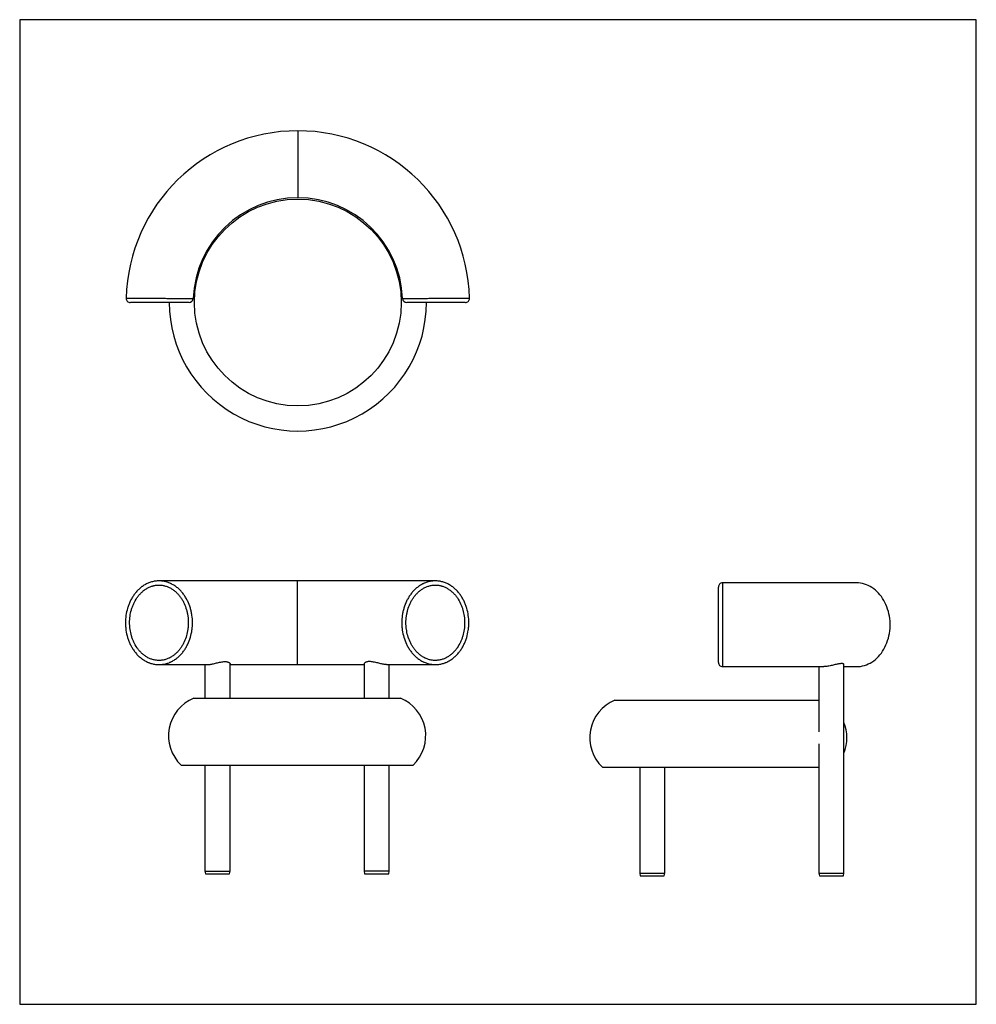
# Model space of a CAD drawing. Header units: millimetres. Extents: x -1142 to 1142, y -1176 to 1176.
import ezdxf

# ---------------------------------------------------------------- set-up
doc = ezdxf.new("R2010")
doc.units = ezdxf.units.MM
doc.layers.get('0').update_dxf_attribs({"true_color": 0x000000})
doc.layers.add('Fat Lounge Chair', color=7, linetype='Continuous', true_color=0xffffff)

# ---------------------------------------------------------------- blocks, each defined once
blk = doc.blocks.new('Fat Lounge Chair (Right)')
at = {"color": 0, "linetype": 'ByBlock', "lineweight": -2}
for p, q in [((0, 510), (0, 690)), ((330, 700), (10, 700)), ((10, 500), (251.4, 500)), ((239.8, 500), (239.8, 344.4)), ((299.8, 7), (299.8, 505)), ((299.8, 500), (330, 500)), ((-247, 420), (239.8, 420)), ((239.8, 316), (239.8, 7)), ((-277, 260), (239.8, 260)), ((-187.8, 260), (-187.8, 7)), ((-127.8, 7), (-127.8, 260)), ((-187.8, 7), (-186.6, 0)), ((-187.8, 7), (-127.8, 7)), ((-186.6, 0), (-129.1, 0)), ((-129.1, 0), (-127.8, 7)), ((239.8, 7), (241, 0)), ((239.8, 7), (299.8, 7)), ((241, 0), (298.6, 0)), ((298.6, 0), (299.8, 7))]:
    blk.add_line(p, q, dxfattribs=at)
blk.add_lwpolyline([(330, 500), (334.7, 500.2), (339.5, 500.7), (344.2, 501.6), (348.8, 502.8), (353.4, 504.4), (357.9, 506.3), (362.2, 508.5), (366.5, 511), (370.7, 513.9), (374.7, 517.1), (378.5, 520.5), (382.2, 524.2), (385.7, 528.2), (389, 532.5), (392.1, 537), (395, 541.7), (397.6, 546.6), (400.1, 551.7), (402.2, 557), (404.1, 562.4), (405.8, 568), (407.2, 573.6), (408.3, 579.4), (409.1, 585.2), (409.7, 591.1), (410, 597), (410, 603), (409.7, 608.9), (409.1, 614.8), (408.3, 620.6), (407.2, 626.4), (405.8, 632), (404.1, 637.6), (402.2, 643), (400.1, 648.3), (397.6, 653.4), (395, 658.3), (392.1, 663), (389, 667.5), (385.7, 671.8), (382.2, 675.8), (378.5, 679.5), (374.7, 682.9), (370.7, 686.1), (366.5, 689), (362.2, 691.5), (357.9, 693.7), (353.4, 695.6), (348.8, 697.2), (344.2, 698.4), (339.5, 699.3), (334.7, 699.8), (330, 700)], dxfattribs=at)
for centre, radius, start, end in [((10, 690), 10, 89.9798, 180), ((10, 510), 10, 180, 270.0202), ((-209.8, 330.2), 97.2, 112.492, 226.2687), ((209.8, 330.2), 97.2, 337.8285, 22.1715)]:
    blk.add_arc(centre, radius, start, end, dxfattribs=at)
for points, knots in [([(10, 700), (10, 699.9), (10, 699.6), (10.1, 697.8), (10.1, 695.2), (10.1, 691.8), (10.1, 689.1), (10.2, 685.8), (10.2, 681.8), (10.2, 675.3), (10.2, 668.3), (10.2, 661), (10.2, 653.4), (10.2, 645.5), (10.2, 636.8), (10.2, 627.5), (10.2, 617.4), (10.2, 607.2), (10.2, 596.5), (10.2, 585.3), (10.2, 573.8), (10.2, 563.5), (10.2, 554.4), (10.2, 546.4), (10.2, 538.8), (10.2, 531.8), (10.2, 525.4), (10.2, 519.7), (10.2, 514.7), (10.1, 510.4), (10.1, 506.8), (10.1, 503.8), (10.1, 501.7), (10, 500.4), (10, 499.9), (10, 500), (10, 500)], [0, 0, 0, 0, 0.031113, 0.062229, 0.089463, 0.116786, 0.144038, 0.145547, 0.178211, 0.210988, 0.243683, 0.274201, 0.304826, 0.335469, 0.366012, 0.402039, 0.438195, 0.47436, 0.510399, 0.551416, 0.592522, 0.633528, 0.66429, 0.695155, 0.726001, 0.756736, 0.784884, 0.813084, 0.841215, 0.867244, 0.893332, 0.919345, 0.945974, 0.972687, 0.999306, 1, 1, 1, 1]), ([(299.8, 505), (299.7, 505.3), (299.6, 506), (298.4, 506.8), (296.5, 507.2), (293.9, 507.4), (290.7, 507.1), (287.2, 506.6), (283.2, 505.7), (278.8, 504.7), (274.1, 503.6), (269.1, 502.4), (263.9, 501.3), (259, 500.5), (254.7, 500), (252.4, 500), (251.4, 500)], [0, 0, 0, 0, 0.071207, 0.144343, 0.215593, 0.28914, 0.356737, 0.426281, 0.494458, 0.56433, 0.638121, 0.71385, 0.791096, 0.870813, 0.943992, 1, 1, 1, 1])]:
    blk.add_open_spline(points, degree=3, knots=knots, dxfattribs=at)
blk = doc.blocks.new('Fat Lounge Chair (Front)')
at = {"color": 0, "linetype": 'ByBlock', "lineweight": -2}
for p, q in [((329.8, 700), (-329.8, 700)), ((0, 700), (0, 500)), ((-329.8, 500), (-213.3, 500)), ((-220, 500), (-220, 420)), ((-160, 420), (-160, 502.1)), ((-160, 500), (160, 500)), ((160, 502.1), (160, 420)), ((213.7, 500), (329.8, 500)), ((220, 420), (220, 500)), ((-247, 420), (247, 420)), ((-277, 260), (277, 260)), ((-220, 260), (-220, 7)), ((-160, 7), (-160, 260)), ((160, 260), (160, 7)), ((220, 7), (220, 260)), ((-220, 7), (-218.8, 0)), ((-220, 7), (-160, 7)), ((-218.8, 0), (-161.2, 0)), ((-161.2, 0), (-160, 7)), ((160, 7), (161.2, 0)), ((220, 7), (160, 7)), ((161.2, 0), (218.8, 0)), ((218.8, 0), (220, 7))]:
    blk.add_line(p, q, dxfattribs=at)
for centre, start, end in [((-209.8, 330.2), 112.492, 226.2687), ((209.8, 330.2), 313.7313, 67.508)]:
    blk.add_arc(centre, 97.2, start, end, dxfattribs=at)
for points, knots in [([(-330, 700), (-328.5, 700), (-327, 700), (-324, 699.8), (-322.5, 699.6), (-318.1, 699), (-315.2, 698.4), (-309.6, 696.8), (-306.8, 695.8), (-303.4, 694.4), (-302.7, 694.1), (-301.3, 693.4), (-300.7, 693.1), (-298.7, 692.1), (-297.4, 691.4), (-293.5, 689.2), (-291.1, 687.5), (-287.5, 684.9), (-286.4, 684), (-284.6, 682.5), (-284.1, 682), (-283, 681), (-282.4, 680.5), (-279.7, 678), (-277.7, 675.9), (-273.8, 671.5), (-272, 669.2), (-268.5, 664.4), (-266.9, 661.9), (-264.7, 658.1), (-263.9, 656.8), (-262.6, 654.1), (-261.9, 652.8), (-258.7, 646.2), (-256.6, 640.7), (-254.1, 632.3), (-253.3, 629.4), (-252.4, 625.1), (-252.1, 623.6), (-251.5, 620.7), (-251.3, 619.2), (-250.2, 611.9), (-249.8, 606.1), (-249.8, 597.3), (-249.9, 594.3), (-250.2, 589.9), (-250.3, 588.4), (-250.7, 585.5), (-250.8, 584), (-251.9, 576.7), (-253.1, 570.9), (-256.4, 559.7), (-258.5, 554.2), (-261.7, 547.6), (-262.4, 546.2), (-263.8, 543.6), (-264.5, 542.3), (-266.7, 538.5), (-268.3, 536), (-271.7, 531.2), (-273.5, 528.9), (-276.4, 525.5), (-277.4, 524.4), (-279.5, 522.3), (-280.5, 521.2), (-283.8, 518.2), (-286, 516.3), (-290.7, 512.7), (-293.1, 511.1), (-297, 508.8), (-298.3, 508.1), (-300.2, 507.1), (-300.9, 506.8), (-302.3, 506.1), (-302.9, 505.8), (-306.3, 504.3), (-309.1, 503.3), (-314.7, 501.7), (-317.6, 501.1), (-322, 500.5), (-323.5, 500.3), (-325.7, 500.1), (-326.4, 500.1), (-327.9, 500), (-328.7, 500), (-330.9, 500), (-332.4, 500), (-335.4, 500.2), (-336.8, 500.4), (-341.2, 500.9), (-344.1, 501.5), (-348.4, 502.7), (-349.8, 503.1), (-351.9, 503.9), (-352.6, 504.1), (-354, 504.7), (-354.7, 504.9), (-358.1, 506.4), (-360.8, 507.7), (-365.9, 510.6), (-368.4, 512.3), (-371.4, 514.5), (-371.9, 515), (-373.1, 515.9), (-373.7, 516.3), (-375.4, 517.8), (-376.5, 518.7), (-379.8, 521.8), (-381.8, 523.9), (-384.8, 527.2), (-385.7, 528.4), (-387.6, 530.7), (-388.5, 531.9), (-391.1, 535.5), (-392.7, 538), (-395.7, 543), (-397.1, 545.6), (-399.6, 550.9), (-400.8, 553.6), (-402.4, 557.8), (-402.9, 559.2), (-403.9, 562), (-404.3, 563.4), (-406.5, 570.5), (-407.7, 576.2), (-409, 585), (-409.3, 587.9), (-409.6, 592.3), (-409.7, 593.8), (-409.8, 596.8), (-409.9, 598.3), (-409.9, 605.7), (-409.5, 611.6), (-407.8, 623.2), (-406.6, 628.9), (-404.5, 636), (-404.1, 637.5), (-403.1, 640.3), (-402.6, 641.7), (-401, 645.8), (-399.9, 648.5), (-397.3, 653.8), (-396, 656.4), (-393, 661.5), (-391.4, 664), (-388.8, 667.6), (-387.9, 668.8), (-386.1, 671.2), (-385.1, 672.3), (-382.2, 675.7), (-380.2, 677.8), (-375.9, 681.8), (-373.7, 683.8), (-370.7, 686), (-370.1, 686.4), (-368.9, 687.3), (-368.3, 687.7), (-366.4, 689), (-365.2, 689.8), (-361.3, 692), (-358.7, 693.3), (-353.3, 695.7), (-350.5, 696.7), (-344.7, 698.3), (-341.8, 698.9), (-337.4, 699.6), (-335.9, 699.7), (-333.7, 699.9), (-333, 699.9), (-331.5, 700), (-330.7, 700), (-330, 700)], [0, 0, 0, 0, 0.007813, 0.007813, 0.015625, 0.015625, 0.03125, 0.03125, 0.046875, 0.046875, 0.050781, 0.050781, 0.054688, 0.054688, 0.0625, 0.0625, 0.078125, 0.078125, 0.085938, 0.085938, 0.089844, 0.089844, 0.09375, 0.09375, 0.109375, 0.109375, 0.125, 0.125, 0.140625, 0.140625, 0.148438, 0.148438, 0.15625, 0.15625, 0.1875, 0.1875, 0.203125, 0.203125, 0.210937, 0.210937, 0.21875, 0.21875, 0.25, 0.25, 0.265625, 0.265625, 0.273437, 0.273437, 0.28125, 0.28125, 0.3125, 0.3125, 0.34375, 0.34375, 0.351562, 0.351562, 0.359375, 0.359375, 0.375, 0.375, 0.390625, 0.390625, 0.398437, 0.398437, 0.40625, 0.40625, 0.421875, 0.421875, 0.4375, 0.4375, 0.445312, 0.445312, 0.449219, 0.449219, 0.453125, 0.453125, 0.46875, 0.46875, 0.484375, 0.484375, 0.492187, 0.492187, 0.496094, 0.496094, 0.5, 0.5, 0.507812, 0.507812, 0.515625, 0.515625, 0.53125, 0.53125, 0.539062, 0.539062, 0.542969, 0.542969, 0.546875, 0.546875, 0.5625, 0.5625, 0.578125, 0.578125, 0.582031, 0.582031, 0.585937, 0.585937, 0.59375, 0.59375, 0.609375, 0.609375, 0.617187, 0.617187, 0.625, 0.625, 0.640625, 0.640625, 0.65625, 0.65625, 0.671875, 0.671875, 0.679687, 0.679687, 0.6875, 0.6875, 0.71875, 0.71875, 0.734375, 0.734375, 0.742187, 0.742187, 0.75, 0.75, 0.78125, 0.78125, 0.8125, 0.8125, 0.820312, 0.820312, 0.828125, 0.828125, 0.84375, 0.84375, 0.859375, 0.859375, 0.875, 0.875, 0.882812, 0.882812, 0.890625, 0.890625, 0.90625, 0.90625, 0.921875, 0.921875, 0.925781, 0.925781, 0.929687, 0.929687, 0.9375, 0.9375, 0.953125, 0.953125, 0.96875, 0.96875, 0.984375, 0.984375, 0.992187, 0.992187, 0.996094, 0.996094, 1, 1, 1, 1]), ([(-330, 690), (-332.6, 690), (-335.3, 689.8), (-339.2, 689.2), (-340.5, 689), (-342.4, 688.5), (-343.1, 688.4), (-344.4, 688), (-345, 687.9), (-348.2, 686.9), (-350.6, 686), (-355.4, 683.8), (-357.7, 682.6), (-361.1, 680.5), (-362.2, 679.8), (-363.8, 678.6), (-364.3, 678.3), (-365.4, 677.5), (-365.9, 677.1), (-368.5, 675), (-370.5, 673.3), (-374.2, 669.6), (-376, 667.6), (-378.5, 664.6), (-379.3, 663.6), (-380.9, 661.5), (-381.7, 660.4), (-385.4, 654.9), (-388, 650.4), (-391.3, 643.2), (-392.3, 640.8), (-393.6, 637.1), (-394.1, 635.9), (-394.9, 633.3), (-395.3, 632.1), (-397.1, 625.7), (-398.1, 620.6), (-399.5, 610.3), (-399.9, 605.1), (-399.9, 598.5), (-399.8, 597.1), (-399.8, 594.5), (-399.7, 593.2), (-399.4, 589.3), (-399.1, 586.6), (-398, 578.9), (-396.9, 573.7), (-395.1, 567.4), (-394.7, 566.1), (-393.9, 563.6), (-393.4, 562.4), (-392.1, 558.7), (-391, 556.3), (-387.7, 549.2), (-385.2, 544.6), (-381.4, 539.2), (-380.6, 538.1), (-379, 536), (-378.2, 535), (-375.7, 532), (-373.9, 530), (-370.1, 526.4), (-368.1, 524.6), (-365, 522.2), (-363.9, 521.4), (-361.7, 519.9), (-360.6, 519.2), (-357.2, 517.2), (-354.9, 515.9), (-351.3, 514.3), (-350.1, 513.8), (-347.6, 512.9), (-346.3, 512.5), (-342.5, 511.4), (-339.9, 510.9), (-336.1, 510.3), (-334.7, 510.2), (-332.1, 510), (-330.8, 510), (-328.1, 510), (-326.8, 510.1), (-324.2, 510.3), (-322.8, 510.4), (-319, 511), (-316.4, 511.6), (-311.4, 513.1), (-309, 514.1), (-306, 515.4), (-305.4, 515.7), (-304.2, 516.3), (-303.6, 516.6), (-301.8, 517.5), (-300.7, 518.2), (-297.4, 520.3), (-295.2, 521.8), (-291.1, 525), (-289.1, 526.8), (-285.4, 530.5), (-283.6, 532.5), (-280.3, 536.5), (-278.7, 538.6), (-275.7, 542.9), (-274.4, 545.1), (-272.4, 548.6), (-271.8, 549.7), (-270.6, 552.1), (-270, 553.3), (-267.3, 559.3), (-265.5, 564.2), (-262.6, 574.2), (-261.6, 579.3), (-260.7, 585.8), (-260.5, 587.1), (-260.3, 589.7), (-260.2, 591), (-259.9, 595), (-259.8, 597.6), (-259.8, 605.4), (-260.2, 610.6), (-261.1, 617.1), (-261.3, 618.4), (-261.7, 621), (-262, 622.3), (-262.8, 626.2), (-263.5, 628.7), (-265.6, 636.3), (-267.5, 641.1), (-270.7, 648.3), (-271.9, 650.6), (-273.9, 654), (-274.6, 655.2), (-276, 657.4), (-276.7, 658.5), (-278.9, 661.8), (-280.5, 663.8), (-283.9, 667.8), (-285.6, 669.8), (-288.5, 672.5), (-289.4, 673.4), (-291.4, 675.2), (-292.4, 676), (-295.5, 678.5), (-297.7, 680), (-302.2, 682.7), (-304.5, 683.9), (-309.4, 686.1), (-311.8, 687), (-316.9, 688.5), (-319.4, 689.1), (-323.3, 689.6), (-324.7, 689.8), (-326.7, 689.9), (-327.3, 689.9), (-328.6, 690), (-329.3, 690), (-330, 690)], [0, 0, 0, 0, 0.015625, 0.015625, 0.023438, 0.023438, 0.027344, 0.027344, 0.03125, 0.03125, 0.046875, 0.046875, 0.0625, 0.0625, 0.070313, 0.070313, 0.074219, 0.074219, 0.078125, 0.078125, 0.09375, 0.09375, 0.109375, 0.109375, 0.117188, 0.117188, 0.125, 0.125, 0.15625, 0.15625, 0.171875, 0.171875, 0.179688, 0.179688, 0.1875, 0.1875, 0.21875, 0.21875, 0.25, 0.25, 0.257813, 0.257813, 0.265625, 0.265625, 0.28125, 0.28125, 0.3125, 0.3125, 0.320313, 0.320313, 0.328125, 0.328125, 0.34375, 0.34375, 0.375, 0.375, 0.382813, 0.382813, 0.390625, 0.390625, 0.40625, 0.40625, 0.421875, 0.421875, 0.429688, 0.429688, 0.4375, 0.4375, 0.453125, 0.453125, 0.460938, 0.460938, 0.46875, 0.46875, 0.484375, 0.484375, 0.492188, 0.492188, 0.5, 0.5, 0.507813, 0.507813, 0.515625, 0.515625, 0.53125, 0.53125, 0.546875, 0.546875, 0.550781, 0.550781, 0.554688, 0.554688, 0.5625, 0.5625, 0.578125, 0.578125, 0.59375, 0.59375, 0.609375, 0.609375, 0.625, 0.625, 0.640625, 0.640625, 0.648438, 0.648438, 0.65625, 0.65625, 0.6875, 0.6875, 0.71875, 0.71875, 0.726562, 0.726562, 0.734375, 0.734375, 0.75, 0.75, 0.78125, 0.78125, 0.789063, 0.789063, 0.796875, 0.796875, 0.8125, 0.8125, 0.84375, 0.84375, 0.859375, 0.859375, 0.867188, 0.867188, 0.875, 0.875, 0.890625, 0.890625, 0.90625, 0.90625, 0.914063, 0.914063, 0.921875, 0.921875, 0.9375, 0.9375, 0.953125, 0.953125, 0.96875, 0.96875, 0.984375, 0.984375, 0.992188, 0.992188, 0.996094, 0.996094, 1, 1, 1, 1]), ([(330, 700), (333, 700), (336, 699.8), (340.4, 699.1), (341.8, 698.9), (344.8, 698.3), (346.2, 697.9), (350.5, 696.7), (353.3, 695.7), (358.7, 693.3), (361.4, 692), (365.2, 689.7), (366.4, 689), (368.3, 687.7), (368.9, 687.3), (370.1, 686.4), (370.7, 686), (373.7, 683.7), (375.9, 681.8), (380.2, 677.8), (382.3, 675.6), (385.2, 672.3), (386.1, 671.1), (387.9, 668.8), (388.8, 667.6), (391.4, 664), (393, 661.5), (396, 656.4), (397.3, 653.8), (399.9, 648.5), (401, 645.8), (402.6, 641.6), (403.1, 640.2), (404.1, 637.4), (404.5, 636), (406.6, 628.9), (407.8, 623.1), (409.5, 611.5), (409.9, 605.7), (409.9, 598.2), (409.8, 596.8), (409.7, 593.8), (409.6, 592.3), (409.3, 587.9), (409, 585), (407.7, 576.2), (406.5, 570.4), (404.3, 563.3), (403.9, 561.9), (402.9, 559.1), (402.4, 557.7), (400.8, 553.6), (399.6, 550.9), (397, 545.6), (395.7, 543), (392.7, 537.9), (391, 535.5), (388.4, 531.9), (387.5, 530.7), (385.7, 528.3), (384.7, 527.2), (381.8, 523.9), (379.7, 521.7), (376.5, 518.7), (375.4, 517.7), (373.7, 516.3), (373.1, 515.9), (371.9, 514.9), (371.3, 514.5), (368.3, 512.3), (365.9, 510.6), (360.7, 507.7), (358.1, 506.4), (354.7, 504.9), (354, 504.7), (352.6, 504.1), (351.9, 503.9), (349.8, 503.1), (348.4, 502.7), (344.1, 501.5), (341.2, 500.9), (336.8, 500.4), (335.3, 500.2), (332.4, 500), (330.9, 500), (328.6, 500), (327.9, 500), (326.4, 500.1), (325.7, 500.1), (323.4, 500.3), (322, 500.5), (317.6, 501.1), (314.7, 501.7), (309.1, 503.4), (306.3, 504.4), (302.9, 505.8), (302.2, 506.1), (300.9, 506.8), (300.2, 507.1), (298.2, 508.1), (296.9, 508.8), (293.1, 511.1), (290.7, 512.7), (286, 516.3), (283.7, 518.2), (280.5, 521.3), (279.4, 522.3), (277.4, 524.5), (276.4, 525.6), (273.5, 528.9), (271.7, 531.2), (268.3, 536), (266.7, 538.5), (264.5, 542.3), (263.7, 543.6), (262.4, 546.2), (261.7, 547.6), (258.5, 554.3), (256.4, 559.8), (253.1, 571), (251.9, 576.7), (250.8, 584), (250.7, 585.5), (250.3, 588.4), (250.2, 589.9), (249.9, 594.3), (249.8, 597.3), (249.8, 606.1), (250.2, 612), (251.3, 619.3), (251.5, 620.7), (252.1, 623.6), (252.4, 625.1), (253.3, 629.4), (254.1, 632.3), (256.6, 640.7), (258.7, 646.2), (261.9, 652.9), (262.6, 654.2), (264, 656.8), (264.7, 658.1), (267, 661.9), (268.6, 664.4), (272, 669.2), (273.8, 671.5), (277.7, 675.9), (279.7, 678), (282.4, 680.6), (283, 681.1), (284.1, 682.1), (284.7, 682.5), (286.4, 684), (287.5, 684.9), (291.1, 687.6), (293.6, 689.2), (297.4, 691.4), (298.7, 692.1), (300.7, 693.1), (301.3, 693.4), (302.7, 694.1), (303.4, 694.4), (306.8, 695.8), (309.6, 696.8), (315.3, 698.4), (318.2, 699), (322.6, 699.6), (324.1, 699.8), (326.3, 699.9), (327, 699.9), (328.5, 700), (329.3, 700), (330, 700)], [0, 0, 0, 0, 0.015625, 0.015625, 0.023438, 0.023438, 0.03125, 0.03125, 0.046875, 0.046875, 0.0625, 0.0625, 0.070313, 0.070313, 0.074219, 0.074219, 0.078125, 0.078125, 0.09375, 0.09375, 0.109375, 0.109375, 0.117188, 0.117188, 0.125, 0.125, 0.140625, 0.140625, 0.15625, 0.15625, 0.171875, 0.171875, 0.179688, 0.179688, 0.1875, 0.1875, 0.21875, 0.21875, 0.25, 0.25, 0.257813, 0.257813, 0.265625, 0.265625, 0.28125, 0.28125, 0.3125, 0.3125, 0.320313, 0.320313, 0.328125, 0.328125, 0.34375, 0.34375, 0.359375, 0.359375, 0.375, 0.375, 0.382813, 0.382813, 0.390625, 0.390625, 0.40625, 0.40625, 0.414063, 0.414063, 0.417969, 0.417969, 0.421875, 0.421875, 0.4375, 0.4375, 0.453125, 0.453125, 0.457031, 0.457031, 0.460938, 0.460938, 0.46875, 0.46875, 0.484375, 0.484375, 0.492188, 0.492188, 0.5, 0.5, 0.503906, 0.503906, 0.507813, 0.507813, 0.515625, 0.515625, 0.53125, 0.53125, 0.546875, 0.546875, 0.550781, 0.550781, 0.554688, 0.554688, 0.5625, 0.5625, 0.578125, 0.578125, 0.59375, 0.59375, 0.601563, 0.601563, 0.609375, 0.609375, 0.625, 0.625, 0.640625, 0.640625, 0.648438, 0.648438, 0.65625, 0.65625, 0.6875, 0.6875, 0.71875, 0.71875, 0.726563, 0.726563, 0.734375, 0.734375, 0.75, 0.75, 0.78125, 0.78125, 0.789062, 0.789062, 0.796875, 0.796875, 0.8125, 0.8125, 0.84375, 0.84375, 0.851562, 0.851562, 0.859375, 0.859375, 0.875, 0.875, 0.890625, 0.890625, 0.90625, 0.90625, 0.910156, 0.910156, 0.914062, 0.914062, 0.921875, 0.921875, 0.9375, 0.9375, 0.945312, 0.945312, 0.949219, 0.949219, 0.953125, 0.953125, 0.96875, 0.96875, 0.984375, 0.984375, 0.992187, 0.992187, 0.996094, 0.996094, 1, 1, 1, 1]), ([(330, 690), (328.7, 690), (327.3, 690), (324.7, 689.8), (323.4, 689.6), (319.5, 689.1), (316.9, 688.5), (311.9, 687), (309.4, 686.1), (305.8, 684.5), (304.6, 683.9), (302.2, 682.7), (301.1, 682), (297.7, 680), (295.6, 678.5), (292.5, 676), (291.4, 675.2), (289.4, 673.4), (288.5, 672.5), (285.7, 669.8), (283.9, 667.9), (280.5, 663.9), (278.9, 661.8), (276.7, 658.5), (276, 657.4), (274.6, 655.2), (273.9, 654.1), (272, 650.6), (270.8, 648.3), (267.5, 641.2), (265.6, 636.3), (263.5, 628.7), (262.8, 626.2), (262, 622.3), (261.8, 621), (261.3, 618.4), (261.1, 617.1), (260.2, 610.6), (259.8, 605.4), (259.8, 597.6), (259.9, 595), (260.1, 591), (260.3, 589.7), (260.5, 587.1), (260.7, 585.8), (261.6, 579.3), (262.6, 574.2), (265.5, 564.2), (267.3, 559.3), (270, 553.3), (270.6, 552.1), (271.8, 549.8), (272.4, 548.6), (274.3, 545.2), (275.7, 542.9), (278.7, 538.6), (280.2, 536.5), (283.6, 532.5), (285.3, 530.5), (289.1, 526.8), (291.1, 525.1), (295.2, 521.8), (297.3, 520.3), (300.7, 518.2), (301.8, 517.6), (303.6, 516.6), (304.2, 516.3), (305.3, 515.7), (305.9, 515.4), (308.9, 514.1), (311.4, 513.1), (316.4, 511.6), (318.9, 511), (322.8, 510.4), (324.1, 510.3), (326.8, 510.1), (328.1, 510), (330.8, 510), (332.1, 510), (334.7, 510.2), (336, 510.3), (339.9, 510.9), (342.5, 511.4), (346.3, 512.5), (347.5, 512.9), (350, 513.8), (351.3, 514.3), (354.9, 515.9), (357.2, 517.1), (360.6, 519.2), (361.7, 519.9), (363.9, 521.4), (364.9, 522.2), (368.1, 524.6), (370.1, 526.4), (373.8, 530), (375.6, 531.9), (378.2, 535), (379, 536), (380.6, 538.1), (381.4, 539.2), (385.1, 544.6), (387.7, 549.1), (391, 556.3), (392, 558.7), (393.4, 562.4), (393.9, 563.6), (394.7, 566.1), (395.1, 567.4), (396.9, 573.7), (398, 578.8), (399.1, 586.6), (399.4, 589.2), (399.7, 593.2), (399.7, 594.5), (399.8, 597.1), (399.9, 598.4), (399.9, 605), (399.5, 610.3), (398.1, 620.6), (397.1, 625.7), (395.3, 632), (394.9, 633.3), (394.1, 635.8), (393.6, 637.1), (392.3, 640.8), (391.3, 643.2), (388, 650.3), (385.4, 654.9), (381.7, 660.3), (381, 661.4), (379.4, 663.5), (378.5, 664.6), (376, 667.6), (374.3, 669.6), (370.5, 673.2), (368.6, 675), (365.5, 677.4), (364.4, 678.2), (362.2, 679.8), (361.1, 680.5), (357.8, 682.6), (355.4, 683.8), (350.7, 686), (348.2, 686.9), (345, 687.9), (344.4, 688), (343.1, 688.4), (342.4, 688.5), (340.5, 689), (339.2, 689.2), (336.6, 689.6), (335.3, 689.7), (333.3, 689.9), (332.7, 689.9), (331.3, 690), (330.7, 690), (330, 690)], [0, 0, 0, 0, 0.007813, 0.007813, 0.015625, 0.015625, 0.03125, 0.03125, 0.046875, 0.046875, 0.054688, 0.054688, 0.0625, 0.0625, 0.078125, 0.078125, 0.085938, 0.085938, 0.09375, 0.09375, 0.109375, 0.109375, 0.125, 0.125, 0.132813, 0.132813, 0.140625, 0.140625, 0.15625, 0.15625, 0.1875, 0.1875, 0.203125, 0.203125, 0.210938, 0.210938, 0.21875, 0.21875, 0.25, 0.25, 0.265625, 0.265625, 0.273438, 0.273438, 0.28125, 0.28125, 0.3125, 0.3125, 0.34375, 0.34375, 0.351563, 0.351563, 0.359375, 0.359375, 0.375, 0.375, 0.390625, 0.390625, 0.40625, 0.40625, 0.421875, 0.421875, 0.4375, 0.4375, 0.445313, 0.445313, 0.449219, 0.449219, 0.453125, 0.453125, 0.46875, 0.46875, 0.484375, 0.484375, 0.492188, 0.492188, 0.5, 0.5, 0.507813, 0.507813, 0.515625, 0.515625, 0.53125, 0.53125, 0.539063, 0.539063, 0.546875, 0.546875, 0.5625, 0.5625, 0.570313, 0.570313, 0.578125, 0.578125, 0.59375, 0.59375, 0.609375, 0.609375, 0.617188, 0.617188, 0.625, 0.625, 0.65625, 0.65625, 0.671875, 0.671875, 0.679688, 0.679688, 0.6875, 0.6875, 0.71875, 0.71875, 0.734375, 0.734375, 0.742188, 0.742188, 0.75, 0.75, 0.78125, 0.78125, 0.8125, 0.8125, 0.820313, 0.820313, 0.828125, 0.828125, 0.84375, 0.84375, 0.875, 0.875, 0.882813, 0.882813, 0.890625, 0.890625, 0.90625, 0.90625, 0.921875, 0.921875, 0.929688, 0.929688, 0.9375, 0.9375, 0.953125, 0.953125, 0.96875, 0.96875, 0.972656, 0.972656, 0.976563, 0.976563, 0.984375, 0.984375, 0.992188, 0.992188, 0.996094, 0.996094, 1, 1, 1, 1]), ([(-213.6, 500), (-213.3, 500), (-212.2, 500), (-209.5, 500.3), (-205.9, 500.8), (-201.7, 501.7), (-197.3, 502.8), (-192.5, 504), (-187.5, 505.2), (-182.4, 506.3), (-177.6, 507.1), (-173.1, 507.4), (-169.4, 507.2), (-166.3, 506.7), (-163.8, 505.8), (-161.9, 504.8), (-160.6, 503.6), (-159.9, 502.7), (-160.1, 502.2), (-160.1, 502.1)], [0, 0, 0, 0, 0.017971, 0.078647, 0.141079, 0.20213, 0.264687, 0.331057, 0.399149, 0.468925, 0.541093, 0.604831, 0.670817, 0.728974, 0.788637, 0.850602, 0.91402, 0.982849, 1, 1, 1, 1]), ([(213.6, 500), (213.3, 500), (212.2, 500), (209.5, 500.3), (205.9, 500.8), (201.7, 501.7), (197.3, 502.8), (192.5, 504), (187.5, 505.2), (182.4, 506.3), (177.6, 507.1), (173.1, 507.4), (169.4, 507.2), (166.3, 506.7), (163.8, 505.8), (161.9, 504.8), (160.6, 503.6), (159.9, 502.7), (160.1, 502.2), (160.1, 502.1)], [0, 0, 0, 0, 0.019279, 0.0798744, 0.1422236, 0.2031928, 0.2656666, 0.3319483, 0.3999497, 0.4696329, 0.5417042, 0.6053571, 0.6712552, 0.7293354, 0.7889185, 0.8508013, 0.9141349, 0.9828719, 1, 1, 1, 1])]:
    blk.add_open_spline(points, degree=3, knots=knots, dxfattribs=at)
blk = doc.blocks.new('Fat Lounge Chair (Top)')
at = {"color": 0, "linetype": 'ByBlock', "lineweight": -2}
for p, q in [((0, 410), (0, 250)), ((-249.9, 9.6), (-249.9, 9.6)), ((249.8, 9.6), (249.9, 9.6))]:
    blk.add_line(p, q, dxfattribs=at)
blk.add_circle((0, 0), 247, dxfattribs=at)
for centre, radius, start, end in [((0, 0), 410, 1.4329, 178.5673), ((0, 0), 250, 2.204, 177.7965), ((-399.9, 10), 10, 178.5339, 269.973), ((0, 0), 307, 179.9997, 0.0003), ((-259.8, 10), 10, 270.1204, 357.8382), ((259.8, 10), 10, 182.2012, 269.8796), ((399.9, 10), 10, 270.027, 1.3929)]:
    blk.add_arc(centre, radius, start, end, dxfattribs=at)
for points, knots in [([(-409.8, 10.2), (-409.8, 10.2), (-409.8, 10.2), (-408.8, 10.2), (-407, 10.2), (-404.4, 10.2), (-401.3, 10.2), (-397.7, 10.2), (-393.5, 10.2), (-389, 10.2), (-384.3, 10.2), (-379.5, 10.2), (-374.4, 10.2), (-369.1, 10.2), (-363.8, 10.1), (-358.6, 10.1), (-353.2, 10.1), (-346.6, 10.1), (-338.9, 10), (-333, 10), (-330, 10)], [0, 0, 0, 0, 0.049445, 0.120897, 0.193858, 0.267364, 0.327577, 0.388141, 0.449906, 0.512132, 0.560463, 0.609069, 0.65862, 0.708538, 0.749534, 0.790781, 0.832875, 0.875287, 0.937067, 1, 1, 1, 1]), ([(-330, 0), (-332.5, 0), (-337.5, 0), (-344.7, 0), (-351.7, 0), (-358.3, 0), (-364.5, 0), (-370.4, 0), (-375.7, 0), (-381.1, 0), (-386.3, 0), (-391, 0), (-394.6, 0), (-397.2, 0), (-398.9, 0), (-399.8, 0), (-399.8, 0), (-399.8, 0)], [0, 0, 0, 0, 0.059347, 0.118703, 0.176938, 0.235411, 0.293705, 0.354074, 0.41462, 0.47504, 0.558007, 0.641267, 0.724317, 0.798775, 0.8735, 0.948244, 1, 1, 1, 1]), ([(-330, 10), (-327.8, 10), (-323.9, 10), (-318.2, 9.9), (-313, 9.9), (-307.8, 9.9), (-302.7, 9.9), (-297.8, 9.8), (-293.1, 9.8), (-288.6, 9.8), (-283.8, 9.8), (-278.8, 9.7), (-273.8, 9.7), (-269.2, 9.7), (-264.8, 9.7), (-260.8, 9.7), (-257.2, 9.6), (-254.2, 9.6), (-252.1, 9.6), (-250.6, 9.6), (-249.9, 9.6), (-249.9, 9.6), (-249.9, 9.6)], [0, 0, 0, 0, 0.045579, 0.083143, 0.120963, 0.159558, 0.198408, 0.236527, 0.274861, 0.313822, 0.352978, 0.405472, 0.458364, 0.512391, 0.566765, 0.631329, 0.696373, 0.762816, 0.829698, 0.894667, 0.960005, 1, 1, 1, 1]), ([(-259.8, 0), (-259.9, 0), (-260.1, 0), (-261.8, 0), (-264.5, 0), (-268.5, 0), (-273.2, 0), (-278.6, 0), (-284.3, 0), (-290.1, 0), (-295.8, 0), (-301.1, 0), (-306.7, 0), (-312.5, 0), (-318.4, 0), (-324.3, 0), (-328.2, 0), (-330, 0)], [0, 0, 0, 0, 0.086883, 0.177499, 0.267087, 0.356914, 0.446425, 0.517689, 0.589132, 0.660315, 0.710504, 0.760794, 0.810951, 0.859531, 0.908243, 0.9568, 1, 1, 1, 1]), ([(249.9, 9.6), (249.9, 9.6), (250.1, 9.6), (251.8, 9.6), (254.2, 9.6), (257.1, 9.6), (260.7, 9.7), (265.1, 9.7), (270.5, 9.7), (276.9, 9.7), (283.5, 9.8), (290, 9.8), (296.1, 9.8), (302.6, 9.9), (309.4, 9.9), (316.4, 9.9), (323.3, 10), (327.9, 10), (330, 10)], [0, 0, 0, 0, 0.082526, 0.170301, 0.235938, 0.301796, 0.367619, 0.433208, 0.504411, 0.575795, 0.646924, 0.698408, 0.749997, 0.801452, 0.852337, 0.903363, 0.954227, 1, 1, 1, 1]), ([(330, 0), (328.2, 0), (324.8, 0), (320, 0), (315.5, 0), (311.1, 0), (306.8, 0), (302.5, 0), (298.5, 0), (294.5, 0), (290.3, 0), (285.9, 0), (281.5, 0), (277.4, 0), (273.4, 0), (269.8, 0), (266.5, 0), (263.9, 0), (261.9, 0), (260.5, 0), (259.9, 0), (259.9, 0), (259.9, 0)], [0, 0, 0, 0, 0.043369, 0.079211, 0.115547, 0.152129, 0.1892, 0.226339, 0.263895, 0.301653, 0.339805, 0.392311, 0.445605, 0.49927, 0.553662, 0.619683, 0.686199, 0.754149, 0.822545, 0.889583, 0.957003, 1, 1, 1, 1]), ([(330, 10), (333, 10), (338.8, 10), (347.1, 10.1), (354.8, 10.1), (361.8, 10.1), (366.3, 10.1), (371.1, 10.2), (376.1, 10.2), (382.7, 10.2), (388.5, 10.2), (393.4, 10.2), (397.6, 10.2), (401.2, 10.2), (404.4, 10.2), (406.9, 10.2), (408.8, 10.2), (409.8, 10.2), (409.8, 10.2), (409.8, 10.2)], [0, 0, 0, 0, 0.062298, 0.124604, 0.179134, 0.233844, 0.28841, 0.291433, 0.356837, 0.422467, 0.487933, 0.54904, 0.61036, 0.671718, 0.732875, 0.805012, 0.877408, 0.949822, 1, 1, 1, 1]), ([(399.8, 0), (399.8, 0), (399.8, 0), (398.9, 0), (397.2, 0), (394.9, 0), (392, 0), (388.8, 0), (385, 0), (380.9, 0), (376.7, 0), (372.5, 0), (368, 0), (363.4, 0), (358.8, 0), (354.3, 0), (349.6, 0), (344.1, 0), (337.5, 0), (332.5, 0), (330, 0)], [0, 0, 0, 0, 0.050596, 0.124403, 0.199767, 0.275695, 0.337037, 0.398735, 0.461649, 0.525037, 0.573068, 0.621677, 0.6706, 0.720201, 0.759855, 0.80002, 0.840459, 0.881478, 0.940194, 1, 1, 1, 1])]:
    blk.add_open_spline(points, degree=3, knots=knots, dxfattribs=at)

msp = doc.modelspace()

# ---------------------------------------------------------------- linework, layer by layer
at = {"layer": 'Fat Lounge Chair'}
msp.add_lwpolyline([(-1141.8, -1175.8), (1141.8, -1175.8), (1141.8, 1175.8), (-1141.8, 1175.8)], close=True, dxfattribs=at)

# ---------------------------------------------------------------- block references
for name, p in [('Fat Lounge Chair (Top)', (-477.8, 500.4)), ('Fat Lounge Chair (Front)', (-479.5, -864.5)), ('Fat Lounge Chair (Right)', (526.1, -869.3))]:
    msp.add_blockref(name, p, dxfattribs=at)

doc.saveas('drawing.dxf')
